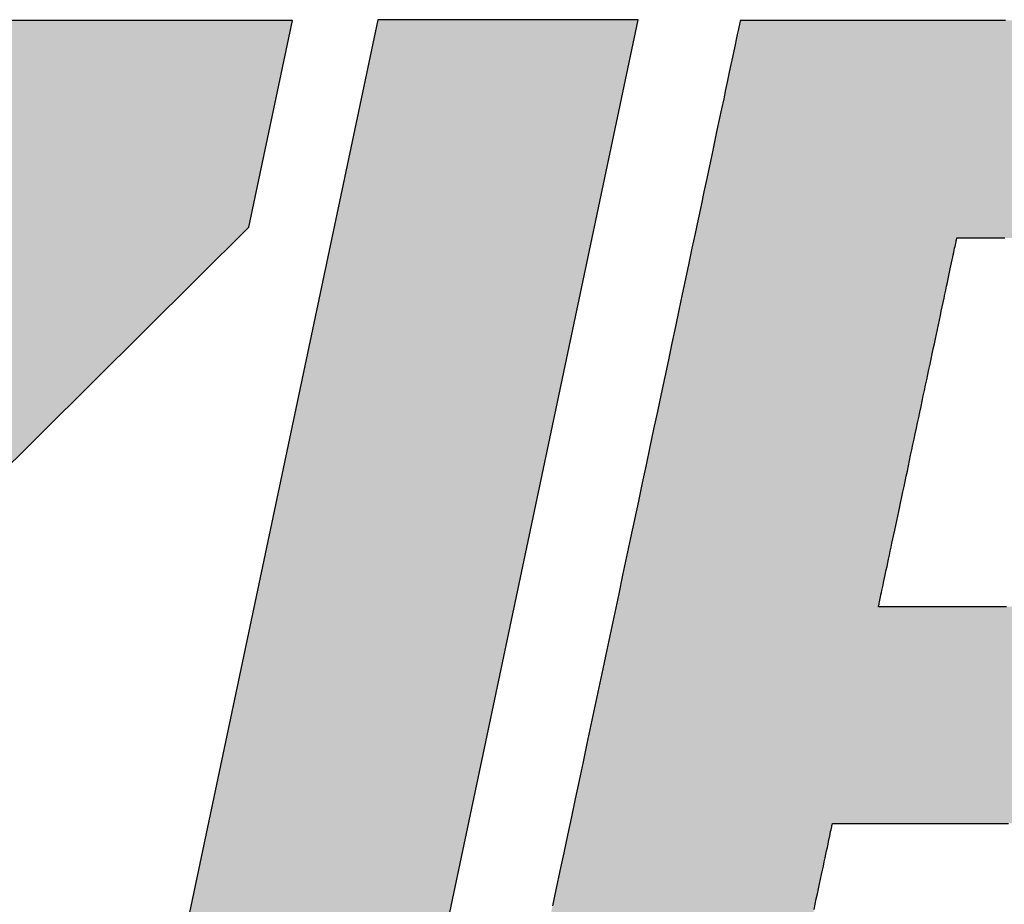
# Model space of a CAD drawing. Extents: x 104 to 429, y -181 to 40.
# Tile 4 of 16: x 298.75 to 302.76, y -125.28 to -121.67. Entities that reach past the tile are written whole.
import ezdxf

# ---------------------------------------------------------------- set-up
doc = ezdxf.new("R2010")
doc.units = 0
doc.layers.get('0').update_dxf_attribs({"linetype": 'CONTINUOUS'})
doc.layers.add('SHEET', color=5, linetype='CONTINUOUS')

# ---------------------------------------------------------------- blocks, each defined once
blk = doc.blocks.new('A$C6A2E5979')
at = {"linetype": 'Continuous'}
for points in [[(22.763, 24.36), (19.225, 24.36), (15.625, 7.297), (19.163, 7.297)], [(15.134, 10.3), (6.149, 10.3), (17.472, 21.542), (18.066, 24.349), (5.022, 24.349), (4.385, 21.333), (12.964, 21.333), (1.808, 10.3), (1.16, 7.286), (14.487, 7.286)]]:
    blk.add_hatch(color=256, dxfattribs=at).paths.add_polyline_path(points)
h = blk.add_hatch(color=256, dxfattribs=at)
edge = h.paths.add_edge_path()
edge.add_spline(control_points=[(25.403, 13.443), (25.403, 13.443), (29.484, 13.443), (29.484, 13.443), (34.076, 13.443), (35.755, 17.336), (36.09, 18.88), (36.8, 22.23), (35.254, 24.349), (31.946, 24.349), (31.946, 24.349), (24.151, 24.349), (24.151, 24.349), (24.151, 24.349), (20.53, 7.286), (20.53, 7.286), (20.53, 7.286), (24.088, 7.286), (24.088, 7.286), (24.088, 7.286), (25.403, 13.443), (25.403, 13.443)], knot_values=[0, 0, 0, 0, 1, 1, 1, 2, 2, 2, 3, 3, 3, 4, 4, 4, 5, 5, 5, 6, 6, 6, 7, 7, 7, 7], degree=3, periodic=0)
edge = h.paths.add_edge_path(flags=16)
edge.add_spline(control_points=[(26.029, 16.387), (26.029, 16.387), (27.094, 21.396), (27.094, 21.396), (27.094, 21.396), (29.921, 21.396), (29.921, 21.396), (32.124, 21.396), (32.905, 20.706), (32.552, 19.048), (32.395, 18.285), (31.988, 16.387), (29.327, 16.387), (29.327, 16.387), (26.029, 16.387), (26.029, 16.387)], knot_values=[0, 0, 0, 0, 1, 1, 1, 2, 2, 2, 3, 3, 3, 4, 4, 4, 5, 5, 5, 5], degree=3, periodic=0)
for points in [[(22.763, 24.36), (19.225, 24.36), (15.625, 7.297), (19.163, 7.297)], [(15.134, 10.3), (6.149, 10.3), (17.472, 21.542), (18.066, 24.349), (5.022, 24.349), (4.385, 21.333), (12.964, 21.333), (1.808, 10.3), (1.16, 7.286), (14.487, 7.286)]]:
    blk.add_lwpolyline(points, close=True)
for points in [[(25.403, 13.443, 0), (25.404, 13.443, 0), (25.408, 13.443, 0), (25.414, 13.443, 0), (25.422, 13.443, 0), (25.432, 13.443, 0), (25.445, 13.443, 0), (25.46, 13.443, 0), (25.477, 13.443, 0), (25.496, 13.443, 0), (25.516, 13.443, 0), (25.539, 13.443, 0), (25.564, 13.443, 0), (25.59, 13.443, 0), (25.619, 13.443, 0), (25.649, 13.443, 0), (25.681, 13.443, 0), (25.714, 13.443, 0), (25.749, 13.443, 0), (25.786, 13.443, 0), (25.824, 13.443, 0), (25.864, 13.443, 0), (25.905, 13.443, 0), (25.947, 13.443, 0), (25.991, 13.443, 0), (26.036, 13.443, 0), (26.082, 13.443, 0), (26.129, 13.443, 0), (26.178, 13.443, 0), (26.227, 13.443, 0), (26.278, 13.443, 0), (26.329, 13.443, 0), (26.382, 13.443, 0), (26.435, 13.443, 0), (26.489, 13.443, 0), (26.544, 13.443, 0), (26.6, 13.443, 0), (26.657, 13.443, 0), (26.714, 13.443, 0), (26.771, 13.443, 0), (26.829, 13.443, 0), (26.888, 13.443, 0), (26.947, 13.443, 0), (27.007, 13.443, 0), (27.067, 13.443, 0), (27.127, 13.443, 0), (27.187, 13.443, 0), (27.248, 13.443, 0), (27.308, 13.443, 0), (27.369, 13.443, 0), (27.43, 13.443, 0), (27.491, 13.443, 0), (27.552, 13.443, 0), (27.613, 13.443, 0), (27.674, 13.443, 0), (27.734, 13.443, 0), (27.794, 13.443, 0)], [(27.757, 24.349, 0), (27.641, 24.349, 0), (27.526, 24.349, 0), (27.41, 24.349, 0), (27.296, 24.349, 0), (27.181, 24.349, 0), (27.068, 24.349, 0), (26.955, 24.349, 0), (26.843, 24.349, 0), (26.733, 24.349, 0), (26.623, 24.349, 0), (26.514, 24.349, 0), (26.407, 24.349, 0), (26.301, 24.349, 0), (26.196, 24.349, 0), (26.093, 24.349, 0), (25.992, 24.349, 0), (25.892, 24.349, 0), (25.794, 24.349, 0), (25.698, 24.349, 0), (25.604, 24.349, 0), (25.512, 24.349, 0), (25.422, 24.349, 0), (25.334, 24.349, 0), (25.249, 24.349, 0), (25.166, 24.349, 0), (25.086, 24.349, 0), (25.009, 24.349, 0), (24.934, 24.349, 0), (24.862, 24.349, 0), (24.793, 24.349, 0), (24.726, 24.349, 0), (24.663, 24.349, 0), (24.604, 24.349, 0), (24.547, 24.349, 0), (24.494, 24.349, 0), (24.444, 24.349, 0), (24.398, 24.349, 0), (24.355, 24.349, 0), (24.316, 24.349, 0), (24.282, 24.349, 0), (24.25, 24.349, 0), (24.223, 24.349, 0), (24.201, 24.349, 0), (24.182, 24.349, 0), (24.167, 24.349, 0), (24.157, 24.349, 0), (24.152, 24.349, 0), (24.151, 24.349, 0), (24.149, 24.341, 0), (24.145, 24.323, 0), (24.139, 24.295, 0), (24.131, 24.258, 0), (24.122, 24.212, 0), (24.11, 24.157, 0), (24.096, 24.093, 0), (24.081, 24.02, 0), (24.063, 23.938, 0), (24.044, 23.849, 0), (24.024, 23.751, 0), (24.001, 23.645, 0), (23.977, 23.532, 0), (23.952, 23.411, 0), (23.925, 23.283, 0), (23.896, 23.148, 0), (23.866, 23.006, 0), (23.834, 22.858, 0), (23.801, 22.703, 0), (23.767, 22.542, 0), (23.732, 22.374, 0), (23.695, 22.201, 0), (23.657, 22.022, 0), (23.618, 21.838, 0), (23.578, 21.649, 0), (23.536, 21.454, 0), (23.494, 21.255, 0), (23.451, 21.051, 0), (23.407, 20.842, 0), (23.361, 20.63, 0), (23.315, 20.413, 0), (23.269, 20.193, 0), (23.221, 19.968, 0), (23.173, 19.741, 0), (23.124, 19.51, 0), (23.074, 19.276, 0), (23.024, 19.04, 0), (22.973, 18.8, 0), (22.922, 18.559, 0), (22.87, 18.315, 0), (22.818, 18.069, 0), (22.766, 17.821, 0), (22.713, 17.572, 0), (22.659, 17.322, 0), (22.606, 17.07, 0), (22.552, 16.817, 0), (22.499, 16.563, 0), (22.445, 16.309, 0), (22.391, 16.054, 0), (22.337, 15.799, 0), (22.282, 15.545, 0), (22.228, 15.29, 0), (22.175, 15.036, 0), (22.121, 14.782, 0), (22.067, 14.53, 0), (22.014, 14.278, 0), (21.961, 14.027, 0), (21.908, 13.778, 0), (21.855, 13.531, 0), (21.803, 13.285, 0), (21.751, 13.042, 0), (21.7, 12.801, 0), (21.65, 12.562, 0), (21.599, 12.325, 0)], [(25.153, 12.274, 0), (25.169, 12.347, 0), (25.184, 12.419, 0), (25.199, 12.489, 0), (25.214, 12.556, 0), (25.228, 12.622, 0), (25.241, 12.686, 0), (25.255, 12.748, 0), (25.267, 12.808, 0), (25.28, 12.865, 0), (25.292, 12.921, 0), (25.303, 12.974, 0), (25.314, 13.024, 0), (25.324, 13.072, 0), (25.334, 13.118, 0), (25.343, 13.16, 0), (25.351, 13.2, 0), (25.359, 13.238, 0), (25.367, 13.272, 0), (25.373, 13.304, 0), (25.379, 13.332, 0), (25.385, 13.358, 0), (25.39, 13.38, 0), (25.394, 13.399, 0), (25.397, 13.415, 0), (25.4, 13.427, 0), (25.402, 13.436, 0), (25.403, 13.441, 0), (25.403, 13.443, 0)], [(26.029, 16.387, 0), (26.029, 16.388, 0), (26.03, 16.393, 0), (26.031, 16.4, 0), (26.033, 16.409, 0), (26.036, 16.422, 0), (26.039, 16.437, 0), (26.043, 16.454, 0), (26.047, 16.474, 0), (26.052, 16.497, 0), (26.057, 16.521, 0), (26.063, 16.549, 0), (26.069, 16.578, 0), (26.076, 16.609, 0), (26.083, 16.643, 0), (26.091, 16.679, 0), (26.099, 16.717, 0), (26.107, 16.757, 0), (26.116, 16.798, 0), (26.125, 16.842, 0), (26.135, 16.887, 0), (26.145, 16.934, 0), (26.156, 16.983, 0), (26.166, 17.034, 0), (26.177, 17.086, 0), (26.189, 17.139, 0), (26.2, 17.195, 0), (26.212, 17.251, 0), (26.225, 17.309, 0), (26.237, 17.368, 0), (26.25, 17.428, 0), (26.263, 17.49, 0), (26.277, 17.553, 0), (26.29, 17.616, 0), (26.304, 17.681, 0), (26.318, 17.747, 0), (26.332, 17.814, 0), (26.347, 17.881, 0), (26.361, 17.949, 0), (26.376, 18.018, 0), (26.391, 18.088, 0), (26.406, 18.159, 0), (26.421, 18.229, 0), (26.436, 18.301, 0), (26.451, 18.373, 0), (26.466, 18.445, 0), (26.482, 18.518, 0), (26.497, 18.591, 0), (26.513, 18.664, 0), (26.529, 18.737, 0), (26.544, 18.811, 0), (26.56, 18.884, 0), (26.575, 18.958, 0), (26.591, 19.031, 0), (26.607, 19.104, 0), (26.622, 19.178, 0), (26.638, 19.25, 0), (26.653, 19.323, 0), (26.669, 19.396, 0), (26.684, 19.468, 0), (26.699, 19.539, 0), (26.714, 19.61, 0), (26.729, 19.681, 0), (26.744, 19.75, 0), (26.759, 19.82, 0), (26.773, 19.888, 0), (26.788, 19.956, 0), (26.802, 20.023, 0), (26.816, 20.088, 0), (26.83, 20.153, 0), (26.843, 20.217, 0), (26.857, 20.28, 0), (26.87, 20.342, 0), (26.883, 20.403, 0), (26.896, 20.462, 0), (26.908, 20.52, 0), (26.92, 20.577, 0), (26.932, 20.632, 0), (26.943, 20.686, 0), (26.954, 20.739, 0), (26.965, 20.789, 0), (26.976, 20.839, 0), (26.986, 20.886, 0), (26.995, 20.932, 0), (27.005, 20.976, 0), (27.014, 21.018, 0), (27.022, 21.058, 0), (27.03, 21.096, 0), (27.038, 21.133, 0), (27.045, 21.167, 0), (27.052, 21.199, 0), (27.059, 21.229, 0), (27.064, 21.256, 0), (27.07, 21.281, 0), (27.075, 21.304, 0), (27.079, 21.325, 0), (27.083, 21.343, 0), (27.086, 21.358, 0), (27.089, 21.371, 0), (27.091, 21.381, 0), (27.093, 21.389, 0), (27.094, 21.394, 0), (27.094, 21.396, 0), (27.095, 21.396, 0), (27.097, 21.396, 0), (27.1, 21.396, 0), (27.106, 21.396, 0), (27.112, 21.396, 0), (27.12, 21.396, 0), (27.13, 21.396, 0), (27.141, 21.396, 0), (27.153, 21.396, 0), (27.167, 21.396, 0), (27.182, 21.396, 0), (27.198, 21.396, 0), (27.216, 21.396, 0), (27.235, 21.396, 0), (27.255, 21.396, 0), (27.276, 21.396, 0), (27.298, 21.396, 0), (27.322, 21.396, 0), (27.346, 21.396, 0), (27.371, 21.396, 0), (27.398, 21.396, 0), (27.425, 21.396, 0), (27.453, 21.396, 0), (27.483, 21.396, 0), (27.513, 21.396, 0), (27.544, 21.396, 0), (27.575, 21.396, 0), (27.608, 21.396, 0), (27.641, 21.396, 0), (27.675, 21.396, 0), (27.71, 21.396, 0), (27.745, 21.396, 0)], [(27.77, 16.387, 0), (27.721, 16.387, 0), (27.673, 16.387, 0), (27.624, 16.387, 0), (27.576, 16.387, 0), (27.528, 16.387, 0), (27.48, 16.387, 0), (27.432, 16.387, 0), (27.384, 16.387, 0), (27.336, 16.387, 0), (27.289, 16.387, 0), (27.242, 16.387, 0), (27.195, 16.387, 0), (27.149, 16.387, 0), (27.103, 16.387, 0), (27.057, 16.387, 0), (27.012, 16.387, 0), (26.968, 16.387, 0), (26.924, 16.387, 0), (26.881, 16.387, 0), (26.838, 16.387, 0), (26.796, 16.387, 0), (26.755, 16.387, 0), (26.714, 16.387, 0), (26.675, 16.387, 0), (26.636, 16.387, 0), (26.598, 16.387, 0), (26.56, 16.387, 0), (26.524, 16.387, 0), (26.489, 16.387, 0), (26.455, 16.387, 0), (26.421, 16.387, 0), (26.389, 16.387, 0), (26.358, 16.387, 0), (26.328, 16.387, 0), (26.3, 16.387, 0), (26.272, 16.387, 0), (26.246, 16.387, 0), (26.221, 16.387, 0), (26.197, 16.387, 0), (26.175, 16.387, 0), (26.154, 16.387, 0), (26.135, 16.387, 0), (26.117, 16.387, 0), (26.101, 16.387, 0), (26.086, 16.387, 0), (26.073, 16.387, 0), (26.061, 16.387, 0), (26.052, 16.387, 0), (26.043, 16.387, 0), (26.037, 16.387, 0), (26.032, 16.387, 0), (26.03, 16.387, 0), (26.029, 16.387, 0)]]:
    blk.add_polyline3d(points)
blk = doc.blocks.new('A$C5C396CD4')
at = {"linetype": 'Continuous', "xscale": 0.3, "yscale": 0.3, "zscale": 0.3}
blk.add_blockref('A$C6A2E5979', (0, 0), dxfattribs=at)

msp = doc.modelspace()

# ---------------------------------------------------------------- block references
at = {"layer": 'SHEET', "linetype": 'Continuous'}
msp.add_blockref('A$C5C396CD4', (294.4396, -128.9796), dxfattribs=at)

doc.saveas('drawing.dxf')
